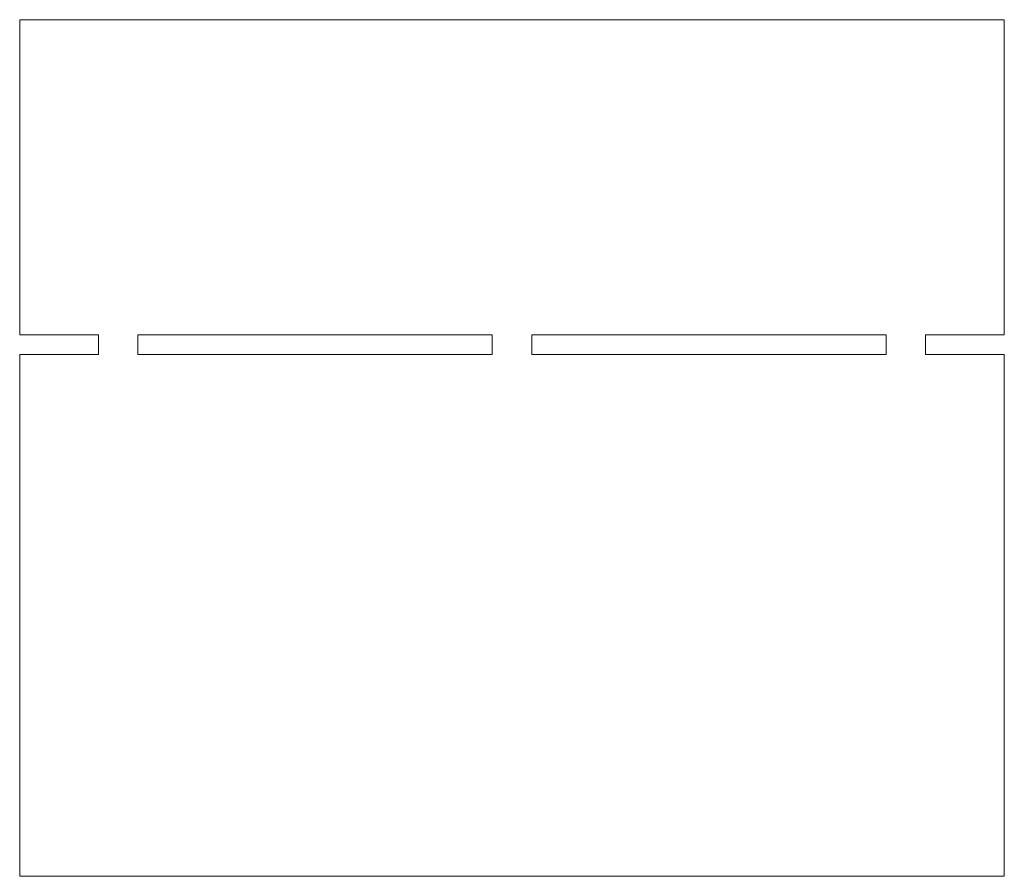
# Paper-space layout '_Bottom' of a CAD drawing. Header units: inches. Extents: x 0 to 12.5, y -20 to -9.1.
import ezdxf

# ---------------------------------------------------------------- set-up
doc = ezdxf.new("R2010")
doc.units = ezdxf.units.IN
doc.header["$MEASUREMENT"] = 0

psp = doc.layouts.new('_Bottom')

# ---------------------------------------------------------------- linework, layer by layer
at = {"color": 7, "linetype": 'Continuous', "lineweight": 15}
for p, q in [((0, -13.122), (0, -9.122)), ((12.5, -9.122), (0, -9.122)), ((12.5, -9.122), (12.5, -13.122)), ((0, -13.122), (1, -13.122)), ((1, -13.122), (1, -13.372)), ((1.5, -13.372), (1.5, -13.122)), ((1.5, -13.122), (6, -13.122)), ((6, -13.122), (6, -13.372)), ((6.5, -13.372), (6.5, -13.122)), ((6.5, -13.122), (11, -13.122)), ((11, -13.122), (11, -13.372)), ((11.5, -13.372), (11.5, -13.122)), ((11.5, -13.122), (12.5, -13.122)), ((0, -20), (0, -13.372)), ((1, -13.372), (0, -13.372)), ((6, -13.372), (1.5, -13.372)), ((11, -13.372), (6.5, -13.372)), ((12.5, -13.372), (11.5, -13.372)), ((12.5, -13.372), (12.5, -20)), ((12.5, -20), (0, -20))]:
    psp.add_line(p, q, dxfattribs=at)

doc.saveas('drawing.dxf')
